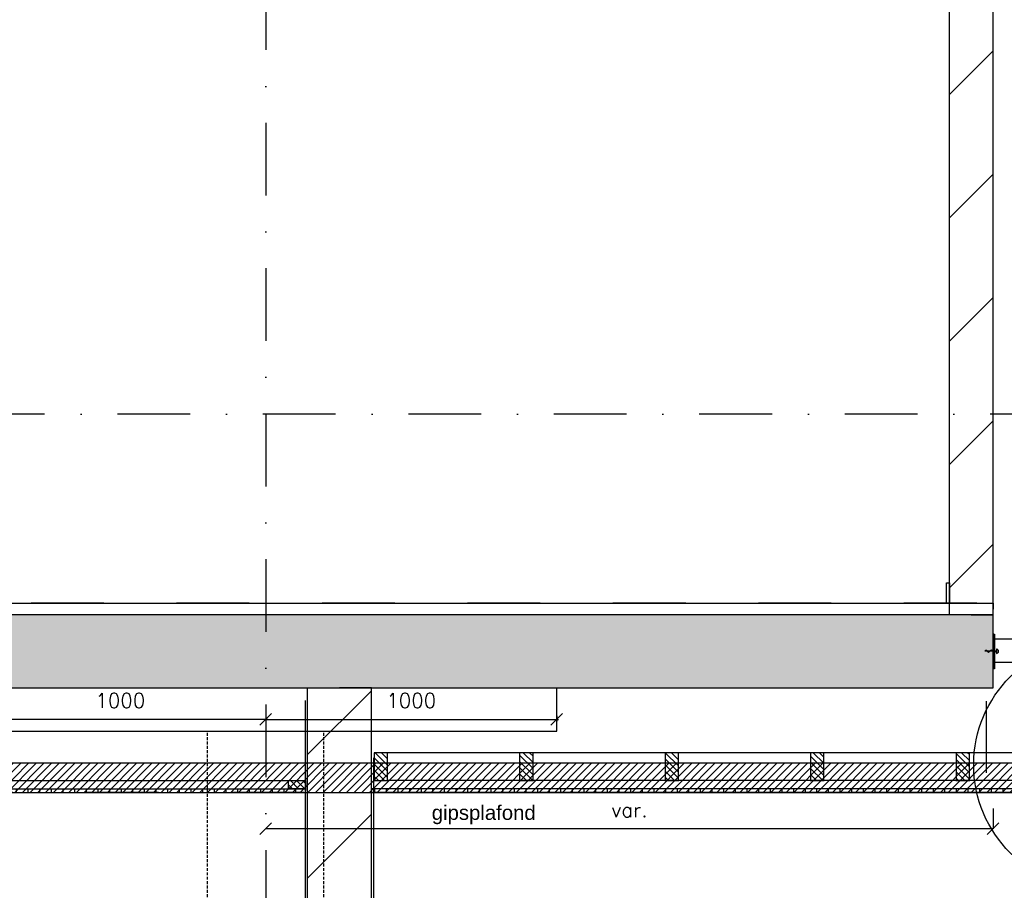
# Model space of a CAD drawing. Extents: x 0 to 316966, y 0 to 192112.
# Tile 39 of 54: x 173603 to 176988, y 94809 to 97802. Entities that reach past the tile are written whole.
import ezdxf

# ---------------------------------------------------------------- set-up
doc = ezdxf.new("R2010")
doc.units = 0
doc.header["$LTSCALE"] = 20
doc.header["$MEASUREMENT"] = 0
doc.header["$PDSIZE"] = -1
for name, pattern in [('DASHDOT', [25, 12.5, -6.25, 0, -6.25]), ('DD1', [2.66667, 1.66667, -0.5, 0, -0.5]), ('HIDDENX2', [0.75, 0.5, -0.25])]:
    doc.linetypes.add(name, pattern=pattern)
doc.layers.get('0').update_dxf_attribs({"linetype": 'CONTINUOUS'})
doc.layers.get('DEFPOINTS').update_dxf_attribs({"linetype": 'CONTINUOUS'})
for name, color, linetype in [('_DETAILNUMMERS', 4, 'CONTINUOUS'), ('_DRAAGCONSTRUCTIE', 4, 'CONTINUOUS'), ('A--01A1_ACEER', 1, 'CONTINUOUS'), ('A--A22--_F123-', 9, 'CONTINUOUS'), ('A--A23--_F--3-', 9, 'CONTINUOUS'), ('A--A25--_F--3-', 9, 'CONTINUOUS'), ('A--A42--_F--3-', 9, 'CONTINUOUS'), ('A--L21--_F-23-', 4, 'CONTINUOUS'), ('A--L22--', 3, 'CONTINUOUS'), ('A--L22--_F--3-', 7, 'CONTINUOUS'), ('A--L22D2_BINNENWAND', 2, 'CONTINUOUS'), ('A--L23--', 7, 'CONTINUOUS'), ('A--L23--_F--3-', 7, 'CONTINUOUS'), ('A--L25--', 7, 'CONTINUOUS'), ('A--L25--_F-23-', 7, 'CONTINUOUS'), ('A--L28D1_KONSTRUKTIES', 1, 'CONTINUOUS'), ('A--L28DC1_CONSTR', 1, 'HIDDENX2'), ('A--L31D1_BUITENKOZIJN', 1, 'CONTINUOUS'), ('A--L35--', 7, 'CONTINUOUS'), ('A--L35--_F-23-', 7, 'CONTINUOUS'), ('A--L35-D2-_PLAFONDS', 2, 'CONTINUOUS'), ('A--L35D1_PLAFONDS', 1, 'CONTINUOUS'), ('A--L42--', 7, 'CONTINUOUS'), ('A--L42--_F--3-', 7, 'CONTINUOUS'), ('A--M$1A-_F123-', 1, 'CONTINUOUS'), ('A--T$1A-_F123_20', 1, 'CONTINUOUS'), ('STRAMIEN', 8, 'DD1'), ('X--LR---_CP', 7, 'CONTINUOUS')]:
    doc.layers.add(name, color=color, linetype=linetype)
doc.styles.add('ALFA-0_25', font='ROMANS')
doc.styles.add('EB2', font='ARIAL.TTF')
doc.styles.add('HIEMSTRA', font='romans.shx')
doc.dimstyles.get("Standard").update_dxf_attribs({"dimscale": 40, "dimtxt": 2.5, "dimasz": 2, "dimexe": 0.3, "dimexo": 0.3, "dimgap": 2, "dimtad": 1, "dimdec": 0, "dimzin": 0, "dimdsep": 46, "dimtxsty": 'HIEMSTRA', "dimblk1": 'OBLIQUE', "dimblk2": 'OBLIQUE', "dimsah": 1, "dimcen": 0.09, "dimdle": 0.3, "dimclrd": 1, "dimclre": 1, "dimclrt": 3, "dimadec": 0, "dimazin": 0, "dimtfac": 1, "dimtdec": 4, "dimtix": 1, "dimtmove": 2, "dimatfit": 3, "dimldrblk": 'OBLIQUE', "dimfxl": 0, "dimtvp": 625, "dimtolj": 1, "dimtzin": 0, "dimarcsym": 0})
doc.dimstyles.new('STANDARD$0', dxfattribs={"dimscale": 50, "dimtxt": 2.5, "dimasz": 2, "dimexe": 2, "dimexo": 0, "dimgap": 2, "dimtad": 1, "dimdec": 0, "dimzin": 0, "dimdsep": 46, "dimtxsty": 'ALFA-0_25', "dimblk1": 'OBLIQUE', "dimblk2": 'OBLIQUE', "dimsah": 1, "dimcen": -3, "dimdle": 2, "dimclrd": 1, "dimclre": 1, "dimclrt": 2, "dimadec": 0, "dimazin": 0, "dimtfac": 0.6666666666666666, "dimtofl": 0, "dimtmove": 2, "dimatfit": 3, "dimldrblk": 'OBLIQUE', "dimfxl": 0, "dimtvp": 0.8333333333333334, "dimtolj": 1, "dimtzin": 0, "dimarcsym": 0})

# ---------------------------------------------------------------- blocks, each defined once
blk = doc.blocks.new('*U521')
at = {"layer": 'A--A42--_F--3-', "linetype": 'Continuous'}
h = blk.add_hatch(dxfattribs=at)
h.set_pattern_fill('ALFALINE', color=256, scale=40, angle=45, style=0)
h.set_pattern_definition([(90, (-170807.269191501, -95152.14793803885), (-40, 7.105427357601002e-15), [])])
h.paths.add_polyline_path([(0, 0), (0, 6.25), (3778.563313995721, 6.249999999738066), (3778.563313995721, -2.619344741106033e-10), (3778.563313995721, -6.250000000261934), (0, -6.25)])
at = {"layer": 'A--L42--_F--3-', "color": 3, "linetype": 'Continuous'}
for points in [[(0, 0), (0, 6.249999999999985), (3778.563313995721, 6.24999999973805), (3778.563313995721, -2.619344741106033e-10)], [(0, 0), (0, 6.25), (3778.563313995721, 6.249999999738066), (3778.563313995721, -2.619344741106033e-10)], [(0, 0), (0, 6.25), (3778.563313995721, 6.249999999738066), (3778.563313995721, -2.619344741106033e-10)], [(0, 0), (0, -6.25), (3778.563313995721, -6.250000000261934), (3778.563313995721, -2.619344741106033e-10)]]:
    blk.add_lwpolyline(points, dxfattribs=at)
blk = doc.blocks.new('*U504')
at = {"layer": 'A--A22--_F123-', "linetype": 'Continuous'}
h = blk.add_hatch(dxfattribs=at)
h.set_pattern_fill('ALFALINE', color=256, scale=300, style=0)
h.set_pattern_definition([(45, (-174703.0598294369, -92375.8979380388), (-212.1320343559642, 212.1320343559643), [])])
h.paths.add_polyline_path([(0, 0), (-110, 0), (-110, 3130.000146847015), (0, 3130.000146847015), (110, 3130.000146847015), (110, 0)])
at = {"layer": 'A--L22--_F--3-', "color": 4, "linetype": 'Continuous'}
for points in [[(0, 0), (-110, -0), (-110, 3130.000146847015), (0, 3130.000146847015)], [(0, 0), (110, -0), (110, 3130.000146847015), (0, 3130.000146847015)]]:
    blk.add_lwpolyline(points, dxfattribs=at)
blk = doc.blocks.new('*U501')
at = {"layer": 'A--L23--_F--3-', "color": 2, "linetype": 'Continuous'}
blk.add_lwpolyline([(0, 0), (0, 20), (3940.000000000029, 20), (3940.000000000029, 0)], dxfattribs=at)
blk = doc.blocks.new('_OBLIQUE')
at = {"color": 0, "linetype": 'ByBlock'}
blk.add_line((-0.5, -0.5), (0.5, 0.5), dxfattribs=at)
blk = doc.blocks.new('*D141')
at = {"color": 1, "linetype": 'ByBlock'}
for p, q in [((172943.264901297, 95396.69721124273), (173955.2649012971, 95396.69721124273)), ((172949.264901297, 95408.62822579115), (172949.264901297, 95390.69721124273)), ((173949.2649012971, 95408.62822579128), (173949.2649012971, 95390.69721124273))]:
    blk.add_line(p, q, dxfattribs=at)
at = {"layer": 'DEFPOINTS', "color": 0, "linetype": 'ByBlock'}
for p in [(172949.264901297, 95414.62822579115), (173949.2649012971, 95414.62822579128), (173949.2649012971, 95396.69721124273)]:
    blk.add_point(p, dxfattribs=at)
at = {"color": 1, "linetype": 'ByBlock', "xscale": 40, "yscale": 40, "zscale": 40, "rotation": 180}
blk.add_blockref('_OBLIQUE', (172949.264901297, 95396.69721124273), dxfattribs=at)
at = {"color": 1, "linetype": 'ByBlock', "xscale": 40, "yscale": 40, "zscale": 40}
blk.add_blockref('_OBLIQUE', (173949.2649012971, 95396.69721124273), dxfattribs=at)
at = {"color": 2, "linetype": 'ByBlock', "insert": (173449.2649012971, 95461.69721124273), "char_height": 50, "attachment_point": 5, "style": 'HIEMSTRA'}
blk.add_mtext('\\A1;1000', dxfattribs=at)
blk = doc.blocks.new('*D145')
at = {"color": 1, "linetype": 'ByBlock'}
for p, q in [((176949.2649012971, 95090.19266663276), (176949.2649012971, 95020.73149539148)), ((176949.2649012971, 95020.73149539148), (174449.2649012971, 95020.73149539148))]:
    blk.add_line(p, q, dxfattribs=at)
at = {"layer": 'DEFPOINTS', "color": 0, "linetype": 'ByBlock'}
for p in [(176949.2649012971, 95090.19266663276), (174449.2649012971, 95020.73149539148), (174449.2649012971, 95020.73149539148)]:
    blk.add_point(p, dxfattribs=at)
at = {"color": 1, "linetype": 'ByBlock', "xscale": 40, "yscale": 40, "zscale": 40, "rotation": 180}
blk.add_blockref('_OBLIQUE', (174449.2649012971, 95020.73149539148), dxfattribs=at)
at = {"color": 1, "linetype": 'ByBlock', "xscale": 40, "yscale": 40, "zscale": 40}
blk.add_blockref('_OBLIQUE', (176949.2649012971, 95020.73149539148), dxfattribs=at)
at = {"color": 2, "linetype": 'ByBlock', "insert": (175699.2649012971, 95085.73149539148), "char_height": 50, "attachment_point": 5, "style": 'ALFA-0_25'}
blk.add_mtext('\\A1;var.', dxfattribs=at)
blk = doc.blocks.new('Q031607-')
at = {"layer": 'A--L35--_F-23-', "color": 1, "linetype": 'Continuous'}
blk.add_lwpolyline([(0, -15), (0, 15, 1), (0, -15)], format="xyb", dxfattribs=at)
for points in [[(0, 0), (11.76, 10), (23.53, 0), (34.12, -9), (44.71, 0), (54.12, 8), (63.53, 0), (71.76, -7), (80, 0)], [(0, 0), (80, 0)]]:
    blk.add_lwpolyline(points, dxfattribs=at)
at = {"layer": 'X--LR---_CP'}
blk.add_point((0, 0), dxfattribs=at)
blk.add_point((0, 0), dxfattribs=at)
blk.add_point((0, 0), dxfattribs=at)
blk = doc.blocks.new('*D146')
at = {"color": 1, "linetype": 'ByBlock'}
for p, q in [((174455.2649012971, 95396.69721124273), (173443.264901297, 95396.69721124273)), ((173449.264901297, 95408.62822579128), (173449.264901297, 95390.69721124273)), ((174449.2649012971, 95408.62822579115), (174449.2649012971, 95390.69721124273))]:
    blk.add_line(p, q, dxfattribs=at)
at = {"layer": 'DEFPOINTS', "color": 0, "linetype": 'ByBlock'}
for p in [(173449.264901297, 95414.62822579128), (174449.2649012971, 95414.62822579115), (173449.264901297, 95396.69721124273)]:
    blk.add_point(p, dxfattribs=at)
at = {"color": 1, "linetype": 'ByBlock', "xscale": 40, "yscale": 40, "zscale": 40, "rotation": 180}
blk.add_blockref('_OBLIQUE', (173449.264901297, 95396.69721124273), dxfattribs=at)
at = {"color": 1, "linetype": 'ByBlock', "xscale": 40, "yscale": 40, "zscale": 40}
blk.add_blockref('_OBLIQUE', (174449.2649012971, 95396.69721124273), dxfattribs=at)
at = {"color": 2, "linetype": 'ByBlock', "insert": (173949.2649012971, 95461.69721124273), "char_height": 50, "attachment_point": 5, "style": 'HIEMSTRA'}
blk.add_mtext('\\A1;1000', dxfattribs=at)
blk = doc.blocks.new('*D275')
at = {"layer": 'A--M$1A-_F123-', "color": 1}
blk.add_arc((166910.8666200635, 95796.31545734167), 293.9473057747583, 0, 82.0000039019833, dxfattribs=at)
at = {"layer": 'DEFPOINTS', "color": 0}
for p in [(167016.6577718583, 96549.05898768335), (167080.865841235, 96036.11804984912), (151814.591201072, 95796.31545734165), (185768.1238697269, 95796.31545734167), (166895.4658143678, 95686.73297664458)]:
    blk.add_point(p, dxfattribs=at)
at = {"layer": 'A--M$1A-_F123-', "color": 1, "xscale": 40, "yscale": 40, "zscale": 40}
for p, rotation in [((166951.7761583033, 96087.40209092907), 172.0000039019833), ((167204.8139258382, 95796.31545734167), 270)]:
    blk.add_blockref('_OBLIQUE', p, dxfattribs=dict(at, rotation=rotation))
at = {"layer": 'A--M$1A-_F123-', "color": 2, "insert": (167203.4548442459, 96044.75130440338), "char_height": 50, "attachment_point": 5, "rotation": 310.33449380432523, "style": 'HIEMSTRA'}
blk.add_mtext('\\A1;82.00°', dxfattribs=at)
blk = doc.blocks.new('*U424')
at = {"layer": 'A--A22--_F123-', "linetype": 'Continuous'}
h = blk.add_hatch(dxfattribs=at)
h.set_pattern_fill('ALFALINE', color=256, scale=300, style=0)
h.set_pattern_definition([(45, (-176874.2649012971, -95755.89793803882), (-212.1320343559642, 212.1320343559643), [])])
h.paths.add_polyline_path([(0, 0), (-75, 0), (-75, 3350), (0, 3350), (75, 3350), (75, 0)])
at = {"layer": 'A--L22--_F--3-', "color": 4, "linetype": 'Continuous'}
for points in [[(0, 0), (-75, 0), (-75, 3350), (0, 3350)], [(0, 0), (75, 0), (75, 3350), (0, 3350)]]:
    blk.add_lwpolyline(points, dxfattribs=at)
blk = doc.blocks.new('*U417')
at = {"layer": 'A--A42--_F--3-', "linetype": 'Continuous'}
h = blk.add_hatch(dxfattribs=at)
h.set_pattern_fill('ALFALINE', color=256, scale=40, angle=45, style=0)
h.set_pattern_definition([(90, (-177295.9880267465, -95152.1489681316), (-40, 7.105427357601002e-15), [])])
h.paths.add_polyline_path([(0, 0), (0, -6.25), (-2482.928197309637, -6.250000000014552), (-2482.928197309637, -1.455191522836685e-11), (-2482.928197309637, 6.249999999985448), (0, 6.25)])
at = {"layer": 'A--L42--_F--3-', "color": 3, "linetype": 'Continuous'}
for points in [[(0, 0), (0, 6.25), (-2482.928197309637, 6.249999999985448), (-2482.928197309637, -1.455191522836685e-11)], [(0, 0), (0, -6.249999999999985), (-2482.928197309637, -6.250000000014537), (-2482.928197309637, -1.455191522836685e-11)], [(0, 0), (0, -6.25), (-2482.928197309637, -6.250000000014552), (-2482.928197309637, -1.455191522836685e-11)], [(0, 0), (0, -6.25), (-2482.928197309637, -6.250000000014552), (-2482.928197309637, -1.455191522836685e-11)]]:
    blk.add_lwpolyline(points, dxfattribs=at)
blk = doc.blocks.new('Q020283-')
at = {"layer": 'A--A25--_F--3-'}
h = blk.add_hatch(dxfattribs=at)
h.set_pattern_fill('ALFALINE', color=256, scale=15, style=0, pattern_type=2)
h.set_pattern_definition([(45, (0, 0), (-10.60660171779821, 10.60660171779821), [])])
h.paths.add_polyline_path([(0, 0), (0, 96), (46, 96), (46, 0)])
at = {"layer": 'A--L25--_F-23-', "color": 2, "linetype": 'Continuous'}
blk.add_lwpolyline([(0, 0), (0, 96), (46, 96), (46, 0)], close=True, dxfattribs=at)
at = {"layer": 'X--LR---_CP'}
for p in [(0, 0), (0, 0), (46, 0)]:
    blk.add_point(p, dxfattribs=at)

msp = doc.modelspace()

# ---------------------------------------------------------------- hatches: boundary and pattern name
at = {"layer": 'A--01A1_ACEER', "linetype": 'Continuous'}
h = msp.add_hatch(dxfattribs=at)
h.set_pattern_fill('ANSI31', color=256, scale=150, style=0)
h.set_pattern_definition([(45, (11978.00443282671, 200.0000000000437), (-13.25825214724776, 13.25825214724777), [])])
h.paths.add_polyline_path([(170807.2693341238, 95145.89793803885), (177264.0395841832, 95145.89901861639), (177264.0395841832, 95245.89901861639), (170807.2693341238, 95245.89793803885)])
at = {"layer": 'A--A23--_F--3-'}
h = msp.add_hatch(dxfattribs=at)
h.set_pattern_fill('ALFABET', color=256, scale=20, angle=1, style=0, pattern_type=2)
h.set_pattern_definition([(46, (101703.8548863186, 0), (-86.32077604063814, 83.35900445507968), []), (51, (101703.8548863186, 0), (143.6492232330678, -10.04493226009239), [14.99999999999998, -164.9999999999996]), (356, (101703.8548863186, 0), (-30.37155278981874, 149.9312053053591), [12, -132]), (101.4513999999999, (101715.8256545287, -0.8370767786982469), (113.2777785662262, 139.8861835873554), [12.748038, -140.2284224]), (47.1842, (101703.1567900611, 39.99390780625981), (213.9934415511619, -29.37357608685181), [22.5, -247.5]), (97.63559999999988, (101720.9895752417, 37.54609860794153), (183.5039301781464, 198.0563242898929), [19.12205759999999, -210.3425999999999]), (352.1842, (101703.1567900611, 39.99390780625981), (183.503775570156, 198.0564676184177), [18, -198]), (22, (101723.3282680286, 30.34447898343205), (120.7685617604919, -78.42802107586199), [15, -165]), (327, (101723.3282680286, 30.34447898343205), (46.12453210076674, 145.8572078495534), [12, -132]), (72.4514, (101733.3923106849, 23.80880413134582), (166.8931450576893, 67.42905611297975), [12.748038, -140.2284224]), (38.49999999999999, (101703.8548863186, 0), (1.269640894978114, 66.61107424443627), [0, -130.4, 0, -134, 0, -132.5]), (8.5, (101703.8548863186, 0), (51.2292074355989, 79.78856751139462), [0, -76.39999999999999, 0, -127.4, 0, -50.5]), (328.5, (101659.2616791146, -0.7783773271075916), (106.8269538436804, -2.646990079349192), [0, -49.9999999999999, 0, -155.9999999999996, 0, -206.9999999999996]), (318.5, (101639.2647252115, -1.127425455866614), (116.2700548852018, 22.05354758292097), [0, -65, 0, -103.6, 0, -147]), (318.5, (101639.2647252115, -1.127425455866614), (116.2700548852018, 22.05354758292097), [0, -65, 0, -103.6, 0, -147])])
h.paths.add_polyline_path([(170794.2648476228, 95505.89835373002), (176949.2649012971, 95505.89793803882), (176949.2649012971, 95755.89793803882), (170794.2649151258, 95755.89835373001)])
at = {"layer": 'A--A25--_F--3-'}
h = msp.add_hatch(dxfattribs=at)
h.set_pattern_fill('ALFALINE', color=256, scale=15, angle=-90.00000000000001, style=0, pattern_type=2)
h.set_pattern_definition([(135, (174646.7631420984, 95158.39793840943), (-10.60660171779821, -10.60660171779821), [])])
h.paths.add_polyline_path([(174585.832505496, 95158.40027805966), (174526.832505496, 95158.40027805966), (174526.832505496, 95186.40027805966), (174585.832505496, 95186.40027805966)])
h = msp.add_hatch(dxfattribs=at)
h.set_pattern_fill('ALFALINE', color=256, scale=15, angle=-90.00000000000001, style=0, pattern_type=2)
h.set_pattern_definition([(135, (174646.7631420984, 95158.3979384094), (-10.60660171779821, -10.60660171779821), [])])
h.paths.add_polyline_path([(174585.832505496, 95158.40027805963), (174526.832505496, 95158.40027805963), (174526.832505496, 95186.40027805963), (174585.832505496, 95186.40027805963)])

# ---------------------------------------------------------------- linework, layer by layer
at = {"layer": '_DETAILNUMMERS'}
msp.add_circle((177309.9567509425, 95240.69926996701), 427.2623505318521, dxfattribs=at)
at = {"layer": '_DRAAGCONSTRUCTIE'}
for p, q in [((176949.264901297, 95692.64081095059), (176949.264901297, 95572.64081095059)), ((176949.2649012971, 95690.12861144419), (176949.2649012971, 95570.12861144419)), ((177946.2742547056, 95672.62601459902), (176949.264901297, 95672.626014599)), ((177946.2742547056, 95592.626014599), (176949.264901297, 95592.626014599))]:
    msp.add_line(p, q, dxfattribs=at)
msp.add_lwpolyline([(176949.2649012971, 95690.12861144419), (176954.2649012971, 95690.12861144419), (176954.2649012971, 95570.12861144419), (176949.2649012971, 95570.12861144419)], dxfattribs=at)
at = {"layer": 'A--01A1_ACEER'}
msp.add_line((175433.9840325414, 95145.89793404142), (176551.6855181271, 95145.89793404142), dxfattribs=at)
at = {"layer": 'A--L21--_F-23-', "linetype": 'Continuous'}
msp.add_lwpolyline([(170794.2648476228, 95505.89835373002), (176949.2649012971, 95505.89793803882), (176949.2649012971, 95755.89793803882), (170794.2649151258, 95755.89835373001)], close=True, dxfattribs=at)
at = {"layer": 'A--L22D2_BINNENWAND'}
for p, q in [((174585.8378588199, 92445.89793803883), (174585.8321522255, 95461.50766928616)), ((174820.2818000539, 92445.89793803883), (174820.2875066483, 95264.89955471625))]:
    msp.add_line(p, q, dxfattribs=at)
msp.add_lwpolyline([(176799.2649012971, 95795.8979481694), (176789.2649012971, 95795.8979481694), (176789.2649012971, 95865.8979481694), (176799.2649012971, 95865.8979481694)], close=True, dxfattribs=at)
at = {"layer": 'A--L25--_F-23-', "color": 2, "linetype": 'Continuous'}
for points in [[(174585.832505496, 95158.40027805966), (174526.832505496, 95158.40027805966), (174526.832505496, 95186.40027805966), (174585.832505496, 95186.40027805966)], [(174585.832505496, 95158.40027805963), (174526.832505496, 95158.40027805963), (174526.832505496, 95186.40027805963), (174585.832505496, 95186.40027805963)]]:
    msp.add_lwpolyline(points, close=True, dxfattribs=at)
at = {"layer": 'A--L28D1_KONSTRUKTIES'}
msp.add_lwpolyline([(173449.2649012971, 95505.89793803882), (173449.264901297, 95355.89793803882), (175449.2649012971, 95355.89793803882), (175449.2649012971, 95505.89793803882)], dxfattribs=at)
at = {"layer": 'A--L28DC1_CONSTR'}
for p, q in [((174249.264901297, 92445.89793803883), (174249.264901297, 95355.89793803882)), ((174649.2649012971, 92445.89793803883), (174649.2649012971, 95355.89793803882))]:
    msp.add_line(p, q, dxfattribs=at)
at = {"layer": 'A--L31D1_BUITENKOZIJN'}
for p, q in [((176925.7396777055, 95459.89797651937), (176925.739703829, 95212.65947384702)), ((177289.7894210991, 95282.39906014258), (174867.9345999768, 95282.39897550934)), ((170807.2692357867, 95186.39763462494), (174585.832505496, 95186.40028506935)), ((177289.7894210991, 95186.39906014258), (174867.9345999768, 95186.39897550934))]:
    msp.add_line(p, q, dxfattribs=at)
at = {"layer": 'A--L35-D2-_PLAFONDS'}
msp.add_lwpolyline([(174852.5091225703, 95145.90232239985), (177263.7662722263, 95145.89752410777)], dxfattribs=at)
at = {"layer": 'A--L35D1_PLAFONDS', "linetype": 'Continuous'}
msp.add_lwpolyline([(170807.2693341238, 95145.89793803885), (177264.0395841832, 95145.89901861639), (177264.0395841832, 95245.89901861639), (170807.2693341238, 95245.89793803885)], close=True, dxfattribs=at)
at = {"layer": 'STRAMIEN', "linetype": 'DASHDOT'}
for p, q in [((174449.2649012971, 109950.7161111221), (174449.2649012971, 90560.26999308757)), ((189192.1946744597, 96445.89793803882), (167907.6055333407, 96445.89793803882)), ((188895.3867110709, 95795.8979481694), (151614.2649012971, 95795.8979481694)), ((189082.969447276, 95145.89793803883), (152098.7249153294, 95145.89793803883))]:
    msp.add_line(p, q, dxfattribs=at)

# ---------------------------------------------------------------- block references
at = {"layer": 'A--L22--', "color": 3}
msp.add_blockref('*U424', (176874.2649012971, 95755.89793803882), dxfattribs=at)
at = {"layer": 'A--L22--'}
msp.add_blockref('*U504', (174703.0598294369, 92375.8979380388), dxfattribs=at)
at = {"layer": 'A--L23--'}
msp.add_blockref('*U501', (173009.264901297, 95775.8979481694), dxfattribs=at)
at = {"layer": 'A--L25--', "xscale": -1}
for p in [(174867.9345999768, 95186.39895016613), (175367.9345999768, 95186.39895016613), (175867.9345999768, 95186.39895016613), (176367.9345999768, 95186.39895016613), (176867.9345999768, 95186.39895016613)]:
    msp.add_blockref('Q020283-', p, dxfattribs=at)
at = {"layer": 'A--L35--', "xscale": 0.5, "yscale": 0.5, "rotation": 180}
msp.add_blockref('Q031607-', (176960.564901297, 95630.89793803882), dxfattribs=at)
at = {"layer": 'A--L42--'}
for name, p in [('*U521', (170807.269191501, 95152.14793803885)), ('*U417', (177295.9880267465, 95152.1489681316))]:
    msp.add_blockref(name, p, dxfattribs=at)

# ---------------------------------------------------------------- texts
at = {"layer": 'A--T$1A-_F123_20', "style": 'EB2'}
msp.add_text('gipsplafond', height=50, dxfattribs=at).set_placement((175019.843789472, 95051.32633009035))

# ---------------------------------------------------------------- dimensions: what is measured, and where the dimension line sits
at = {"layer": 'A--M$1A-_F123-'}
dim = msp.add_angular_dim_2l(base=(167080.865841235, 96036.11804984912), line1=((185768.1238697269, 95796.31545734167), (151814.5912010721, 95796.31545734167)), line2=((166895.4658143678, 95686.73297664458), (167016.6577718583, 96549.05898768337)), dimstyle='Standard', override={"dimscale": 20, "dimexe": 0, "dimexo": 0, "dimdec": 2, "dimcen": 0, "dimdle": 0, "dimclrt": 2, "dimadec": 2, "dimtfac": 0.75, "dimtvp": 1.5}, dxfattribs=at)
dim.commit()
dim.dimension.update_dxf_attribs({"geometry": '*D275', "text_midpoint": (167203.4548442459, 96044.75130440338), "dimtype": 162})
dim = msp.add_linear_dim(base=(173449.264901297, 95396.69721124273), p1=(174449.2649012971, 95414.62822579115), p2=(173449.264901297, 95414.62822579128), dimstyle='Standard', override={"dimscale": 20, "dimclrt": 2}, dxfattribs=at)
dim.commit()
dim.dimension.update_dxf_attribs({"geometry": '*D146', "text_midpoint": (173949.2649012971, 95461.69721124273)})
dim = msp.add_linear_dim(base=(175449.2649012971, 95396.69721124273), p1=(174449.264901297, 95414.62822579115), p2=(175449.2649012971, 95414.62822579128), dimstyle='Standard', override={"dimscale": 20, "dimclrt": 2}, dxfattribs=at)
dim.commit()
dim.dimension.update_dxf_attribs({"geometry": '*D141', "text_midpoint": (174949.2649012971, 95461.69721124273), "insert": (1500, 0)})
dim = msp.add_linear_dim(base=(174449.2649012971, 95020.73149539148), p1=(176949.2649012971, 95090.19266663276), p2=(174449.2649012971, 95020.73149539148), text='var.', dimstyle='STANDARD$0', override={"dimscale": 20, "dimexe": 0, "dimexo": 0, "dimcen": 0, "dimdle": 0, "dimclrt": 2, "dimtfac": 0.75, "dimtvp": 1.5}, dxfattribs=at)
dim.commit()
dim.dimension.update_dxf_attribs({"geometry": '*D145', "text_midpoint": (175699.2649012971, 95085.73149539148)})

doc.saveas('drawing.dxf')
